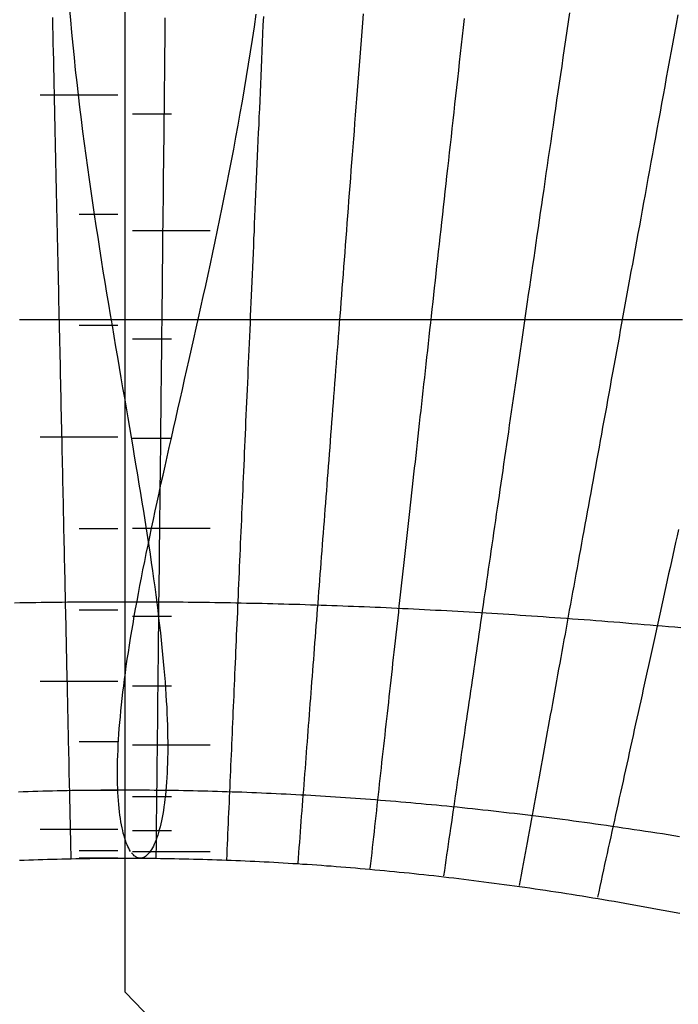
# Model space of a CAD drawing. Header units: millimetres. Extents: x -483 to 483, y -483 to 483.
# Tile 8 of 13: x -14 to 76, y 35 to 170. Entities that reach past the tile are written whole.
import ezdxf

# ---------------------------------------------------------------- set-up
doc = ezdxf.new("R2010")
doc.units = ezdxf.units.MM
for name, color, linetype in [('CUT', 1, 'Continuous'), ('DECL', 30, 'Continuous'), ('HOUR', 7, 'Continuous'), ('HOUR15', 9, 'Continuous'), ('HOUR30', 8, 'Continuous'), ('MERID', 40, 'Continuous'), ('NOON', 6, 'Continuous'), ('QIBLA', 5, 'Continuous'), ('TICKS', 2, 'Continuous')]:
    doc.layers.add(name, color=color, linetype=linetype)

msp = doc.modelspace()

# ---------------------------------------------------------------- linework, layer by layer
at = {"layer": 'CUT'}
for radius in [483.33, 423.33]:
    msp.add_circle((0, 0), radius, dxfattribs=at)
at = {"layer": 'DECL'}
for points in [[(-14.53, 129.06), (-13.72, 129.06), (-12.91, 129.06), (-12.1, 129.06), (-11.3, 129.06), (-10.49, 129.06), (-9.68, 129.06), (-8.87, 129.06), (-8.06, 129.06), (-7.26, 129.06), (-6.45, 129.06), (-5.64, 129.06), (-4.84, 129.06), (-4.03, 129.06), (-3.22, 129.06), (-2.42, 129.06), (-1.61, 129.06), (-0.81, 129.06), (0, 129.06), (0.81, 129.06), (1.61, 129.06), (2.42, 129.06), (3.22, 129.06), (4.03, 129.06), (4.84, 129.06), (5.64, 129.06), (6.45, 129.06), (7.26, 129.06), (8.06, 129.06), (8.87, 129.06), (9.68, 129.06), (10.49, 129.06), (11.3, 129.06), (12.1, 129.06), (12.91, 129.06), (13.72, 129.06), (14.53, 129.06), (15.35, 129.06), (16.16, 129.06), (16.97, 129.06), (17.78, 129.06), (18.6, 129.06), (19.41, 129.06), (20.23, 129.06), (21.04, 129.06), (21.86, 129.06), (22.68, 129.06), (23.49, 129.06), (24.31, 129.06), (25.13, 129.06), (25.96, 129.06), (26.78, 129.06), (27.6, 129.06), (28.43, 129.06), (29.25, 129.06), (30.08, 129.06), (30.91, 129.06), (31.73, 129.06), (32.56, 129.06), (33.4, 129.06), (34.23, 129.06), (35.06, 129.06), (35.9, 129.06), (36.74, 129.06), (37.57, 129.06), (38.41, 129.06), (39.26, 129.06), (40.1, 129.06), (40.94, 129.06), (41.79, 129.06), (42.64, 129.06), (43.49, 129.06), (44.34, 129.06), (45.19, 129.06), (46.05, 129.06), (46.9, 129.06), (47.76, 129.06), (48.62, 129.06), (49.49, 129.06), (50.35, 129.06), (51.22, 129.06), (52.09, 129.06), (52.96, 129.06), (53.83, 129.06), (54.7, 129.06), (55.58, 129.06), (56.46, 129.06), (57.34, 129.06), (58.23, 129.06), (59.12, 129.06), (60.01, 129.06), (60.9, 129.06), (61.79, 129.06), (62.69, 129.06), (63.59, 129.06), (64.49, 129.06), (65.4, 129.06), (66.31, 129.06), (67.22, 129.06), (68.13, 129.06), (69.05, 129.06), (69.97, 129.06), (70.89, 129.06), (71.82, 129.06), (72.75, 129.06), (73.68, 129.06), (74.61, 129.06), (75.55, 129.06), (76.5, 129.06)], [(-15.18, 90.16), (-14.46, 90.18), (-13.73, 90.19), (-13.01, 90.2), (-12.28, 90.21), (-11.56, 90.23), (-10.83, 90.24), (-10.11, 90.25), (-9.39, 90.25), (-8.66, 90.26), (-7.94, 90.27), (-7.22, 90.28), (-6.5, 90.28), (-5.77, 90.29), (-5.05, 90.29), (-4.33, 90.3), (-3.61, 90.3), (-2.89, 90.3), (-2.16, 90.31), (-1.44, 90.31), (-0.72, 90.31), (0, 90.31), (0.72, 90.31), (1.44, 90.31), (2.16, 90.31), (2.89, 90.3), (3.61, 90.3), (4.33, 90.3), (5.05, 90.29), (5.77, 90.29), (6.5, 90.28), (7.22, 90.28), (7.94, 90.27), (8.66, 90.26), (9.39, 90.25), (10.11, 90.25), (10.83, 90.24), (11.56, 90.23), (12.28, 90.21), (13.01, 90.2), (13.73, 90.19), (14.46, 90.18), (15.18, 90.16), (15.91, 90.15), (16.64, 90.13), (17.37, 90.12), (18.1, 90.1), (18.82, 90.09), (19.55, 90.07), (20.28, 90.05), (21.01, 90.03), (21.75, 90.01), (22.48, 89.99), (23.21, 89.97), (23.95, 89.95), (24.68, 89.93), (25.42, 89.9), (26.15, 89.88), (26.89, 89.85), (27.63, 89.83), (28.37, 89.8), (29.1, 89.78), (29.85, 89.75), (30.59, 89.72), (31.33, 89.69), (32.07, 89.66), (32.82, 89.63), (33.56, 89.6), (34.31, 89.57), (35.06, 89.54), (35.81, 89.5), (36.56, 89.47), (37.31, 89.44), (38.06, 89.4), (38.82, 89.36), (39.57, 89.33), (40.33, 89.29), (41.09, 89.25), (41.85, 89.21), (42.61, 89.17), (43.37, 89.13), (44.14, 89.09), (44.9, 89.05), (45.67, 89.01), (46.44, 88.96), (47.21, 88.92), (47.98, 88.87), (48.75, 88.83), (49.53, 88.78), (50.3, 88.73), (51.08, 88.69), (51.86, 88.64), (52.65, 88.59), (53.43, 88.54), (54.22, 88.48), (55, 88.43), (55.79, 88.38), (56.58, 88.32), (57.38, 88.27), (58.17, 88.21), (58.97, 88.16), (59.77, 88.1), (60.57, 88.04), (61.38, 87.98), (62.18, 87.92), (62.99, 87.86), (63.8, 87.8), (64.62, 87.74), (65.43, 87.67), (66.25, 87.61), (67.07, 87.54), (67.89, 87.48), (68.72, 87.41), (69.55, 87.34), (70.38, 87.27), (71.21, 87.2), (72.05, 87.13), (72.88, 87.06), (73.72, 86.99), (74.57, 86.92), (75.42, 86.84), (76.26, 86.77)], [(-14.67, 64.22), (-14, 64.24), (-13.33, 64.27), (-12.66, 64.29), (-12, 64.3), (-11.33, 64.32), (-10.66, 64.34), (-9.99, 64.35), (-9.32, 64.37), (-8.66, 64.38), (-7.99, 64.4), (-7.32, 64.41), (-6.66, 64.42), (-5.99, 64.43), (-5.33, 64.44), (-4.66, 64.44), (-3.99, 64.45), (-3.33, 64.46), (-2.66, 64.46), (-2, 64.46), (-1.33, 64.47), (-0.67, 64.47), (0, 64.47), (0.67, 64.47), (1.33, 64.47), (2, 64.46), (2.66, 64.46), (3.33, 64.46), (3.99, 64.45), (4.66, 64.44), (5.33, 64.44), (5.99, 64.43), (6.66, 64.42), (7.32, 64.41), (7.99, 64.4), (8.66, 64.38), (9.32, 64.37), (9.99, 64.35), (10.66, 64.34), (11.33, 64.32), (12, 64.3), (12.66, 64.29), (13.33, 64.27), (14, 64.24), (14.67, 64.22), (15.34, 64.2), (16.01, 64.18), (16.68, 64.15), (17.36, 64.12), (18.03, 64.1), (18.7, 64.07), (19.37, 64.04), (20.05, 64.01), (20.72, 63.98), (21.4, 63.95), (22.07, 63.91), (22.75, 63.88), (23.43, 63.84), (24.1, 63.81), (24.78, 63.77), (25.46, 63.73), (26.14, 63.69), (26.82, 63.65), (27.5, 63.61), (28.18, 63.56), (28.86, 63.52), (29.55, 63.47), (30.23, 63.43), (30.92, 63.38), (31.6, 63.33), (32.29, 63.28), (32.98, 63.23), (33.67, 63.18), (34.36, 63.13), (35.05, 63.07), (35.74, 63.02), (36.43, 62.96), (37.13, 62.9), (37.82, 62.85), (38.52, 62.79), (39.22, 62.72), (39.91, 62.66), (40.61, 62.6), (41.32, 62.53), (42.02, 62.47), (42.72, 62.4), (43.43, 62.33), (44.13, 62.27), (44.84, 62.2), (45.55, 62.12), (46.26, 62.05), (46.97, 61.98), (47.68, 61.9), (48.4, 61.83), (49.11, 61.75), (49.83, 61.67), (50.55, 61.59), (51.27, 61.51), (51.99, 61.43), (52.71, 61.34), (53.44, 61.26), (54.17, 61.17), (54.89, 61.08), (55.62, 61), (56.36, 60.91), (57.09, 60.81), (57.82, 60.72), (58.56, 60.63), (59.3, 60.53), (60.04, 60.44), (60.78, 60.34), (61.53, 60.24), (62.28, 60.14), (63.02, 60.04), (63.77, 59.93), (64.53, 59.83), (65.28, 59.72), (66.04, 59.61), (66.8, 59.5), (67.56, 59.39), (68.32, 59.28), (69.09, 59.17), (69.86, 59.05), (70.63, 58.94), (71.4, 58.82), (72.17, 58.7), (72.95, 58.58), (73.73, 58.46), (74.51, 58.33), (75.3, 58.21), (76.08, 58.08)], [(-14.53, 54.81), (-13.89, 54.83), (-13.24, 54.85), (-12.59, 54.88), (-11.94, 54.9), (-11.29, 54.92), (-10.65, 54.94), (-10, 54.96), (-9.35, 54.97), (-8.71, 54.99), (-8.06, 55), (-7.42, 55.02), (-6.77, 55.03), (-6.13, 55.04), (-5.48, 55.05), (-4.84, 55.06), (-4.19, 55.07), (-3.55, 55.08), (-2.9, 55.08), (-2.26, 55.09), (-1.61, 55.09), (-0.97, 55.09), (-0.32, 55.09), (0.32, 55.09), (0.97, 55.09), (1.61, 55.09), (2.26, 55.09), (2.9, 55.08), (3.55, 55.08), (4.19, 55.07), (4.84, 55.06), (5.48, 55.05), (6.13, 55.04), (6.77, 55.03), (7.42, 55.02), (8.06, 55), (8.71, 54.99), (9.35, 54.97), (10, 54.96), (10.65, 54.94), (11.29, 54.92), (11.94, 54.9), (12.59, 54.88), (13.24, 54.85), (13.89, 54.83), (14.53, 54.81), (15.18, 54.78), (15.83, 54.75), (16.48, 54.72), (17.13, 54.7), (17.78, 54.66), (18.44, 54.63), (19.09, 54.6), (19.74, 54.57), (20.39, 54.53), (21.05, 54.49), (21.7, 54.46), (22.35, 54.42), (23.01, 54.38), (23.66, 54.34), (24.32, 54.29), (24.98, 54.25), (25.64, 54.21), (26.29, 54.16), (26.95, 54.11), (27.61, 54.06), (28.27, 54.02), (28.94, 53.96), (29.6, 53.91), (30.26, 53.86), (30.92, 53.8), (31.59, 53.75), (32.25, 53.69), (32.92, 53.63), (33.59, 53.58), (34.26, 53.51), (34.93, 53.45), (35.6, 53.39), (36.27, 53.33), (36.94, 53.26), (37.61, 53.19), (38.29, 53.13), (38.96, 53.06), (39.64, 52.99), (40.32, 52.91), (41, 52.84), (41.68, 52.77), (42.36, 52.69), (43.04, 52.61), (43.72, 52.54), (44.41, 52.46), (45.09, 52.37), (45.78, 52.29), (46.47, 52.21), (47.16, 52.12), (47.85, 52.04), (48.54, 51.95), (49.24, 51.86), (49.93, 51.77), (50.63, 51.68), (51.33, 51.59), (52.03, 51.49), (52.73, 51.4), (53.43, 51.3), (54.14, 51.2), (54.84, 51.1), (55.55, 51), (56.26, 50.89), (56.97, 50.79), (57.68, 50.68), (58.4, 50.58), (59.11, 50.47), (59.83, 50.36), (60.55, 50.24), (61.27, 50.13), (61.99, 50.02), (62.72, 49.9), (63.45, 49.78), (64.18, 49.66), (64.91, 49.54), (65.64, 49.42), (66.37, 49.29), (67.11, 49.17), (67.85, 49.04), (68.59, 48.91), (69.33, 48.78), (70.08, 48.65), (70.83, 48.52), (71.58, 48.38), (72.33, 48.24), (73.08, 48.1), (73.84, 47.96), (74.6, 47.82), (75.36, 47.68), (76.12, 47.53)]]:
    msp.add_lwpolyline(points, dxfattribs=at)
at = {"layer": 'HOUR'}
for points in [[(5.46, 170.49), (5.45, 169.3), (5.44, 168.13), (5.42, 166.96), (5.41, 165.8), (5.4, 164.64), (5.39, 163.5), (5.38, 162.36), (5.36, 161.24), (5.35, 160.12), (5.34, 159), (5.33, 157.9), (5.31, 156.8), (5.3, 155.71), (5.29, 154.62), (5.28, 153.55), (5.27, 152.48), (5.26, 151.41), (5.24, 150.35), (5.23, 149.3), (5.22, 148.26), (5.21, 147.22), (5.2, 146.19), (5.19, 145.17), (5.18, 144.15), (5.17, 143.13), (5.16, 142.13), (5.14, 141.13), (5.13, 140.13), (5.12, 139.14), (5.11, 138.16), (5.1, 137.18), (5.09, 136.2), (5.08, 135.23), (5.07, 134.27), (5.06, 133.31), (5.05, 132.36), (5.04, 131.41), (5.03, 130.47), (5.02, 129.53), (5.01, 128.6), (5, 127.67), (4.99, 126.74), (4.98, 125.82), (4.97, 124.91), (4.96, 124), (4.95, 123.09), (4.94, 122.19), (4.93, 121.29), (4.92, 120.4), (4.91, 119.51), (4.9, 118.62), (4.89, 117.74), (4.88, 116.86), (4.87, 115.99), (4.86, 115.12), (4.85, 114.25), (4.84, 113.39), (4.83, 112.53), (4.82, 111.67), (4.82, 110.82), (4.81, 109.97), (4.8, 109.13), (4.79, 108.28), (4.78, 107.45), (4.77, 106.61), (4.76, 105.78), (4.75, 104.95), (4.74, 104.12), (4.73, 103.3), (4.72, 102.48), (4.72, 101.66), (4.71, 100.85), (4.7, 100.04), (4.69, 99.23), (4.68, 98.42), (4.67, 97.62), (4.66, 96.82), (4.65, 96.02), (4.65, 95.23), (4.64, 94.43), (4.63, 93.64), (4.62, 92.85), (4.61, 92.07), (4.6, 91.29), (4.59, 90.51), (4.59, 89.73), (4.58, 88.95), (4.57, 88.18), (4.56, 87.41), (4.55, 86.64), (4.54, 85.87), (4.54, 85.1), (4.53, 84.34), (4.52, 83.58), (4.51, 82.82), (4.5, 82.06), (4.49, 81.31), (4.49, 80.55), (4.48, 79.8), (4.47, 79.05), (4.46, 78.3), (4.45, 77.56), (4.45, 76.81), (4.44, 76.07), (4.43, 75.33), (4.42, 74.59), (4.41, 73.85), (4.41, 73.11), (4.4, 72.38), (4.39, 71.64), (4.38, 70.91), (4.37, 70.18), (4.37, 69.45), (4.36, 68.72), (4.35, 67.99), (4.34, 67.26), (4.33, 66.54), (4.33, 65.81), (4.32, 65.09), (4.31, 64.37), (4.3, 63.65), (4.29, 62.93), (4.29, 62.21), (4.28, 61.49), (4.27, 60.78), (4.26, 60.06), (4.26, 59.35), (4.25, 58.63), (4.24, 57.92), (4.23, 57.21), (4.23, 56.5), (4.22, 55.79), (4.21, 55.08)], [(60.97, 171.16), (60.79, 169.92), (60.61, 168.69), (60.43, 167.47), (60.25, 166.26), (60.08, 165.06), (59.91, 163.87), (59.73, 162.69), (59.56, 161.51), (59.39, 160.34), (59.22, 159.19), (59.05, 158.03), (58.89, 156.89), (58.72, 155.76), (58.56, 154.63), (58.4, 153.51), (58.23, 152.39), (58.07, 151.29), (57.91, 150.19), (57.75, 149.1), (57.59, 148.01), (57.44, 146.93), (57.28, 145.86), (57.13, 144.8), (56.97, 143.74), (56.82, 142.69), (56.67, 141.64), (56.51, 140.6), (56.36, 139.57), (56.21, 138.54), (56.07, 137.52), (55.92, 136.5), (55.77, 135.49), (55.62, 134.49), (55.48, 133.49), (55.33, 132.5), (55.19, 131.51), (55.05, 130.53), (54.9, 129.55), (54.76, 128.58), (54.62, 127.61), (54.48, 126.65), (54.34, 125.69), (54.2, 124.74), (54.07, 123.79), (53.93, 122.85), (53.79, 121.91), (53.66, 120.98), (53.52, 120.05), (53.39, 119.12), (53.25, 118.2), (53.12, 117.29), (52.98, 116.37), (52.85, 115.47), (52.72, 114.56), (52.59, 113.66), (52.46, 112.77), (52.33, 111.88), (52.2, 110.99), (52.07, 110.1), (51.94, 109.22), (51.82, 108.35), (51.69, 107.48), (51.56, 106.61), (51.44, 105.74), (51.31, 104.88), (51.18, 104.02), (51.06, 103.16), (50.94, 102.31), (50.81, 101.46), (50.69, 100.62), (50.57, 99.77), (50.44, 98.93), (50.32, 98.1), (50.2, 97.26), (50.08, 96.43), (49.96, 95.61), (49.84, 94.78), (49.72, 93.96), (49.6, 93.14), (49.48, 92.32), (49.36, 91.51), (49.24, 90.7), (49.13, 89.89), (49.01, 89.08), (48.89, 88.28), (48.77, 87.48), (48.66, 86.68), (48.54, 85.89), (48.43, 85.09), (48.31, 84.3), (48.2, 83.51), (48.08, 82.72), (47.97, 81.94), (47.85, 81.16), (47.74, 80.38), (47.63, 79.6), (47.51, 78.82), (47.4, 78.05), (47.29, 77.27), (47.18, 76.5), (47.06, 75.74), (46.95, 74.97), (46.84, 74.2), (46.73, 73.44), (46.62, 72.68), (46.51, 71.92), (46.4, 71.16), (46.29, 70.4), (46.18, 69.65), (46.07, 68.9), (45.96, 68.14), (45.85, 67.39), (45.74, 66.64), (45.63, 65.9), (45.52, 65.15), (45.41, 64.41), (45.3, 63.66), (45.2, 62.92), (45.09, 62.18), (44.98, 61.44), (44.87, 60.7), (44.77, 59.97), (44.66, 59.23), (44.55, 58.49), (44.44, 57.76), (44.34, 57.03), (44.23, 56.3), (44.12, 55.57), (44.02, 54.84), (43.91, 54.11), (43.81, 53.38), (43.7, 52.65)]]:
    msp.add_lwpolyline(points, dxfattribs=at)
at = {"layer": 'HOUR15'}
for points in [[(-9.99, 170.52), (-9.97, 169.33), (-9.94, 168.16), (-9.92, 166.99), (-9.89, 165.83), (-9.86, 164.67), (-9.84, 163.53), (-9.81, 162.39), (-9.79, 161.26), (-9.77, 160.14), (-9.74, 159.03), (-9.72, 157.92), (-9.69, 156.82), (-9.67, 155.73), (-9.64, 154.64), (-9.62, 153.56), (-9.6, 152.49), (-9.57, 151.43), (-9.55, 150.37), (-9.53, 149.32), (-9.51, 148.28), (-9.48, 147.24), (-9.46, 146.2), (-9.44, 145.18), (-9.42, 144.16), (-9.39, 143.14), (-9.37, 142.14), (-9.35, 141.13), (-9.33, 140.14), (-9.31, 139.15), (-9.28, 138.16), (-9.26, 137.18), (-9.24, 136.21), (-9.22, 135.24), (-9.2, 134.27), (-9.18, 133.32), (-9.16, 132.36), (-9.14, 131.41), (-9.12, 130.47), (-9.1, 129.53), (-9.07, 128.6), (-9.05, 127.67), (-9.03, 126.74), (-9.01, 125.82), (-8.99, 124.91), (-8.97, 123.99), (-8.95, 123.09), (-8.93, 122.18), (-8.91, 121.28), (-8.9, 120.39), (-8.88, 119.5), (-8.86, 118.61), (-8.84, 117.73), (-8.82, 116.85), (-8.8, 115.98), (-8.78, 115.11), (-8.76, 114.24), (-8.74, 113.38), (-8.72, 112.52), (-8.7, 111.66), (-8.69, 110.81), (-8.67, 109.96), (-8.65, 109.11), (-8.63, 108.27), (-8.61, 107.43), (-8.59, 106.59), (-8.58, 105.76), (-8.56, 104.93), (-8.54, 104.11), (-8.52, 103.28), (-8.5, 102.46), (-8.49, 101.64), (-8.47, 100.83), (-8.45, 100.02), (-8.43, 99.21), (-8.41, 98.4), (-8.4, 97.6), (-8.38, 96.8), (-8.36, 96), (-8.34, 95.2), (-8.33, 94.41), (-8.31, 93.62), (-8.29, 92.83), (-8.28, 92.05), (-8.26, 91.26), (-8.24, 90.48), (-8.22, 89.7), (-8.21, 88.93), (-8.19, 88.15), (-8.17, 87.38), (-8.16, 86.61), (-8.14, 85.84), (-8.12, 85.08), (-8.11, 84.31), (-8.09, 83.55), (-8.07, 82.79), (-8.06, 82.03), (-8.04, 81.28), (-8.02, 80.52), (-8.01, 79.77), (-7.99, 79.02), (-7.97, 78.27), (-7.96, 77.53), (-7.94, 76.78), (-7.92, 76.04), (-7.91, 75.29), (-7.89, 74.55), (-7.88, 73.81), (-7.86, 73.08), (-7.84, 72.34), (-7.83, 71.61), (-7.81, 70.87), (-7.8, 70.14), (-7.78, 69.41), (-7.76, 68.68), (-7.75, 67.95), (-7.73, 67.23), (-7.72, 66.5), (-7.7, 65.78), (-7.68, 65.05), (-7.67, 64.33), (-7.65, 63.61), (-7.64, 62.89), (-7.62, 62.17), (-7.61, 61.45), (-7.59, 60.74), (-7.57, 60.02), (-7.56, 59.31), (-7.54, 58.59), (-7.53, 57.88), (-7.51, 57.17), (-7.5, 56.46), (-7.48, 55.75), (-7.47, 55.04)], [(18.96, 170.65), (18.91, 169.46), (18.86, 168.28), (18.81, 167.11), (18.76, 165.94), (18.71, 164.78), (18.66, 163.64), (18.61, 162.49), (18.56, 161.36), (18.51, 160.24), (18.46, 159.12), (18.41, 158.01), (18.36, 156.9), (18.32, 155.81), (18.27, 154.72), (18.22, 153.64), (18.17, 152.56), (18.13, 151.5), (18.08, 150.44), (18.03, 149.38), (17.99, 148.33), (17.94, 147.29), (17.9, 146.26), (17.85, 145.23), (17.81, 144.2), (17.76, 143.19), (17.72, 142.18), (17.68, 141.17), (17.63, 140.17), (17.59, 139.18), (17.55, 138.19), (17.5, 137.21), (17.46, 136.23), (17.42, 135.26), (17.37, 134.29), (17.33, 133.33), (17.29, 132.37), (17.25, 131.42), (17.21, 130.47), (17.17, 129.53), (17.13, 128.59), (17.09, 127.66), (17.04, 126.74), (17, 125.81), (16.96, 124.89), (16.92, 123.98), (16.88, 123.07), (16.84, 122.16), (16.81, 121.26), (16.77, 120.37), (16.73, 119.47), (16.69, 118.58), (16.65, 117.7), (16.61, 116.82), (16.57, 115.94), (16.53, 115.07), (16.5, 114.2), (16.46, 113.33), (16.42, 112.47), (16.38, 111.61), (16.35, 110.76), (16.31, 109.91), (16.27, 109.06), (16.24, 108.21), (16.2, 107.37), (16.16, 106.53), (16.13, 105.7), (16.09, 104.87), (16.05, 104.04), (16.02, 103.21), (15.98, 102.39), (15.94, 101.57), (15.91, 100.75), (15.87, 99.94), (15.84, 99.13), (15.8, 98.32), (15.77, 97.52), (15.73, 96.71), (15.7, 95.91), (15.66, 95.12), (15.63, 94.32), (15.59, 93.53), (15.56, 92.74), (15.52, 91.95), (15.49, 91.17), (15.46, 90.38), (15.42, 89.6), (15.39, 88.82), (15.35, 88.05), (15.32, 87.27), (15.29, 86.5), (15.25, 85.73), (15.22, 84.97), (15.19, 84.2), (15.15, 83.44), (15.12, 82.68), (15.09, 81.92), (15.05, 81.16), (15.02, 80.4), (14.99, 79.65), (14.95, 78.9), (14.92, 78.15), (14.89, 77.4), (14.86, 76.65), (14.82, 75.91), (14.79, 75.16), (14.76, 74.42), (14.73, 73.68), (14.69, 72.94), (14.66, 72.2), (14.63, 71.47), (14.6, 70.73), (14.57, 70), (14.53, 69.27), (14.5, 68.54), (14.47, 67.81), (14.44, 67.08), (14.41, 66.35), (14.37, 65.63), (14.34, 64.9), (14.31, 64.18), (14.28, 63.46), (14.25, 62.74), (14.22, 62.02), (14.18, 61.3), (14.15, 60.58), (14.12, 59.86), (14.09, 59.15), (14.06, 58.43), (14.03, 57.72), (14, 57), (13.97, 56.29), (13.93, 55.58), (13.9, 54.87)], [(46.52, 170.38), (46.39, 169.17), (46.25, 167.96), (46.12, 166.77), (45.99, 165.58), (45.86, 164.41), (45.73, 163.24), (45.6, 162.08), (45.47, 160.93), (45.35, 159.78), (45.22, 158.64), (45.09, 157.52), (44.97, 156.39), (44.85, 155.28), (44.72, 154.17), (44.6, 153.07), (44.48, 151.98), (44.36, 150.9), (44.24, 149.82), (44.12, 148.75), (44, 147.68), (43.89, 146.62), (43.77, 145.57), (43.66, 144.52), (43.54, 143.49), (43.43, 142.45), (43.31, 141.43), (43.2, 140.4), (43.09, 139.39), (42.97, 138.38), (42.86, 137.38), (42.75, 136.38), (42.64, 135.38), (42.53, 134.4), (42.42, 133.42), (42.32, 132.44), (42.21, 131.47), (42.1, 130.5), (41.99, 129.54), (41.89, 128.59), (41.78, 127.63), (41.68, 126.69), (41.57, 125.75), (41.47, 124.81), (41.37, 123.88), (41.26, 122.95), (41.16, 122.03), (41.06, 121.11), (40.96, 120.19), (40.86, 119.28), (40.76, 118.38), (40.66, 117.48), (40.56, 116.58), (40.46, 115.68), (40.36, 114.79), (40.26, 113.91), (40.16, 113.03), (40.07, 112.15), (39.97, 111.27), (39.87, 110.4), (39.78, 109.54), (39.68, 108.67), (39.59, 107.81), (39.49, 106.96), (39.4, 106.1), (39.3, 105.25), (39.21, 104.41), (39.12, 103.56), (39.02, 102.72), (38.93, 101.89), (38.84, 101.05), (38.75, 100.22), (38.65, 99.4), (38.56, 98.57), (38.47, 97.75), (38.38, 96.93), (38.29, 96.11), (38.2, 95.3), (38.11, 94.49), (38.02, 93.68), (37.93, 92.88), (37.84, 92.07), (37.75, 91.27), (37.67, 90.47), (37.58, 89.68), (37.49, 88.89), (37.4, 88.1), (37.31, 87.31), (37.23, 86.52), (37.14, 85.74), (37.05, 84.96), (36.97, 84.18), (36.88, 83.4), (36.8, 82.63), (36.71, 81.85), (36.62, 81.08), (36.54, 80.31), (36.45, 79.55), (36.37, 78.78), (36.29, 78.02), (36.2, 77.26), (36.12, 76.5), (36.03, 75.74), (35.95, 74.98), (35.87, 74.23), (35.78, 73.48), (35.7, 72.72), (35.62, 71.97), (35.53, 71.23), (35.45, 70.48), (35.37, 69.74), (35.29, 68.99), (35.2, 68.25), (35.12, 67.51), (35.04, 66.77), (34.96, 66.03), (34.88, 65.3), (34.79, 64.56), (34.71, 63.83), (34.63, 63.09), (34.55, 62.36), (34.47, 61.63), (34.39, 60.9), (34.31, 60.17), (34.23, 59.45), (34.15, 58.72), (34.07, 58), (33.99, 57.27), (33.91, 56.55), (33.83, 55.83), (33.75, 55.1), (33.67, 54.38), (33.59, 53.66)], [(75.84, 170.9), (75.61, 169.64), (75.38, 168.39), (75.16, 167.15), (74.93, 165.92), (74.71, 164.7), (74.49, 163.48), (74.27, 162.28), (74.05, 161.08), (73.84, 159.89), (73.62, 158.71), (73.41, 157.54), (73.2, 156.38), (72.99, 155.22), (72.78, 154.07), (72.57, 152.93), (72.36, 151.8), (72.16, 150.67), (71.96, 149.56), (71.75, 148.44), (71.55, 147.34), (71.35, 146.24), (71.16, 145.15), (70.96, 144.07), (70.76, 142.99), (70.57, 141.92), (70.37, 140.86), (70.18, 139.8), (69.99, 138.75), (69.8, 137.71), (69.61, 136.67), (69.42, 135.64), (69.24, 134.61), (69.05, 133.59), (68.87, 132.57), (68.68, 131.56), (68.5, 130.56), (68.32, 129.56), (68.14, 128.57), (67.96, 127.58), (67.78, 126.6), (67.6, 125.62), (67.42, 124.65), (67.25, 123.68), (67.07, 122.72), (66.9, 121.76), (66.72, 120.81), (66.55, 119.86), (66.38, 118.91), (66.21, 117.97), (66.04, 117.04), (65.87, 116.11), (65.7, 115.18), (65.53, 114.26), (65.37, 113.34), (65.2, 112.43), (65.04, 111.52), (64.87, 110.62), (64.71, 109.72), (64.54, 108.82), (64.38, 107.92), (64.22, 107.04), (64.06, 106.15), (63.9, 105.27), (63.74, 104.39), (63.58, 103.51), (63.42, 102.64), (63.26, 101.77), (63.1, 100.91), (62.95, 100.05), (62.79, 99.19), (62.64, 98.34), (62.48, 97.48), (62.33, 96.64), (62.17, 95.79), (62.02, 94.95), (61.87, 94.11), (61.71, 93.27), (61.56, 92.44), (61.41, 91.61), (61.26, 90.78), (61.11, 89.96), (60.96, 89.13), (60.81, 88.31), (60.66, 87.5), (60.52, 86.68), (60.37, 85.87), (60.22, 85.06), (60.07, 84.26), (59.93, 83.45), (59.78, 82.65), (59.64, 81.85), (59.49, 81.05), (59.35, 80.26), (59.2, 79.46), (59.06, 78.67), (58.91, 77.88), (58.77, 77.1), (58.63, 76.31), (58.49, 75.53), (58.34, 74.75), (58.2, 73.97), (58.06, 73.19), (57.92, 72.42), (57.78, 71.65), (57.64, 70.88), (57.5, 70.11), (57.36, 69.34), (57.22, 68.57), (57.08, 67.81), (56.94, 67.05), (56.8, 66.28), (56.67, 65.53), (56.53, 64.77), (56.39, 64.01), (56.25, 63.26), (56.12, 62.5), (55.98, 61.75), (55.84, 61), (55.71, 60.25), (55.57, 59.5), (55.43, 58.75), (55.3, 58.01), (55.16, 57.26), (55.03, 56.52), (54.89, 55.78), (54.76, 55.04), (54.62, 54.3), (54.49, 53.56), (54.35, 52.82), (54.22, 52.08), (54.09, 51.35)]]:
    msp.add_lwpolyline(points, dxfattribs=at)
at = {"layer": 'HOUR30'}
for points in [[(32.65, 171.02), (32.55, 169.82), (32.46, 168.62), (32.37, 167.44), (32.28, 166.26), (32.19, 165.09), (32.1, 163.93), (32.01, 162.78), (31.92, 161.64), (31.84, 160.5), (31.75, 159.38), (31.66, 158.25), (31.58, 157.14), (31.49, 156.04), (31.41, 154.94), (31.33, 153.85), (31.24, 152.76), (31.16, 151.68), (31.08, 150.61), (30.99, 149.55), (30.91, 148.49), (30.83, 147.44), (30.75, 146.4), (30.67, 145.36), (30.59, 144.33), (30.51, 143.3), (30.44, 142.28), (30.36, 141.27), (30.28, 140.26), (30.2, 139.26), (30.13, 138.26), (30.05, 137.27), (29.97, 136.29), (29.9, 135.31), (29.82, 134.33), (29.75, 133.36), (29.68, 132.4), (29.6, 131.44), (29.53, 130.48), (29.46, 129.54), (29.38, 128.59), (29.31, 127.65), (29.24, 126.72), (29.17, 125.79), (29.1, 124.86), (29.02, 123.94), (28.95, 123.02), (28.88, 122.11), (28.81, 121.2), (28.74, 120.3), (28.68, 119.4), (28.61, 118.5), (28.54, 117.61), (28.47, 116.73), (28.4, 115.84), (28.33, 114.96), (28.27, 114.09), (28.2, 113.21), (28.13, 112.35), (28.07, 111.48), (28, 110.62), (27.93, 109.76), (27.87, 108.91), (27.8, 108.06), (27.74, 107.21), (27.67, 106.37), (27.61, 105.53), (27.54, 104.69), (27.48, 103.85), (27.42, 103.02), (27.35, 102.19), (27.29, 101.37), (27.23, 100.55), (27.16, 99.73), (27.1, 98.91), (27.04, 98.1), (26.97, 97.29), (26.91, 96.48), (26.85, 95.67), (26.79, 94.87), (26.73, 94.07), (26.67, 93.27), (26.6, 92.48), (26.54, 91.69), (26.48, 90.9), (26.42, 90.11), (26.36, 89.32), (26.3, 88.54), (26.24, 87.76), (26.18, 86.98), (26.12, 86.21), (26.06, 85.43), (26, 84.66), (25.94, 83.89), (25.89, 83.12), (25.83, 82.36), (25.77, 81.59), (25.71, 80.83), (25.65, 80.07), (25.59, 79.31), (25.53, 78.55), (25.48, 77.8), (25.42, 77.05), (25.36, 76.3), (25.3, 75.55), (25.24, 74.8), (25.19, 74.05), (25.13, 73.31), (25.07, 72.56), (25.02, 71.82), (24.96, 71.08), (24.9, 70.34), (24.85, 69.61), (24.79, 68.87), (24.73, 68.14), (24.68, 67.4), (24.62, 66.67), (24.56, 65.94), (24.51, 65.21), (24.45, 64.48), (24.4, 63.76), (24.34, 63.03), (24.28, 62.31), (24.23, 61.58), (24.17, 60.86), (24.12, 60.14), (24.06, 59.42), (24.01, 58.7), (23.95, 57.98), (23.9, 57.26), (23.84, 56.54), (23.79, 55.83), (23.73, 55.11), (23.68, 54.4)], [(75.93, 100.22), (75.74, 99.34), (75.54, 98.46), (75.35, 97.59), (75.16, 96.72), (74.97, 95.85), (74.78, 94.99), (74.59, 94.13), (74.4, 93.27), (74.21, 92.41), (74.03, 91.56), (73.84, 90.72), (73.65, 89.87), (73.47, 89.03), (73.28, 88.19), (73.1, 87.35), (72.92, 86.52), (72.73, 85.69), (72.55, 84.86), (72.37, 84.03), (72.19, 83.21), (72.01, 82.39), (71.83, 81.57), (71.65, 80.76), (71.47, 79.94), (71.29, 79.13), (71.11, 78.32), (70.94, 77.52), (70.76, 76.71), (70.58, 75.91), (70.41, 75.11), (70.23, 74.32), (70.06, 73.52), (69.88, 72.73), (69.71, 71.94), (69.54, 71.15), (69.36, 70.36), (69.19, 69.58), (69.02, 68.79), (68.85, 68.01), (68.67, 67.23), (68.5, 66.45), (68.33, 65.68), (68.16, 64.9), (67.99, 64.13), (67.82, 63.36), (67.65, 62.59), (67.48, 61.82), (67.32, 61.06), (67.15, 60.29), (66.98, 59.53), (66.81, 58.77), (66.64, 58), (66.48, 57.25), (66.31, 56.49), (66.14, 55.73), (65.98, 54.98), (65.81, 54.22), (65.65, 53.47), (65.48, 52.72), (65.32, 51.97), (65.15, 51.22), (64.99, 50.47), (64.82, 49.72)]]:
    msp.add_lwpolyline(points, dxfattribs=at)
at = {"layer": 'MERID'}
msp.add_lwpolyline([(0, 36.67), (0, 423.33)], dxfattribs=at)
at = {"layer": 'NOON'}
for points in [[(-7.68, 171.96), (-7.53, 170.22), (-7.37, 168.48), (-7.2, 166.75), (-7.03, 165.03), (-6.85, 163.31), (-6.66, 161.61), (-6.46, 159.91), (-6.26, 158.22), (-6.06, 156.55), (-5.85, 154.88), (-5.63, 153.22), (-5.41, 151.57), (-5.19, 149.93), (-4.96, 148.31), (-4.73, 146.69), (-4.5, 145.09), (-4.26, 143.5), (-4.02, 141.92), (-3.78, 140.35), (-3.54, 138.79), (-3.29, 137.24), (-3.05, 135.71), (-2.8, 134.19), (-2.55, 132.68), (-2.31, 131.19), (-2.06, 129.7), (-1.81, 128.23), (-1.57, 126.77), (-1.32, 125.33), (-1.08, 123.89), (-0.84, 122.47), (-0.59, 121.07), (-0.36, 119.67), (-0.12, 118.29), (0.12, 116.92), (0.35, 115.57), (0.58, 114.22), (0.81, 112.89), (1.03, 111.58), (1.25, 110.28), (1.47, 108.99), (1.68, 107.71), (1.89, 106.45), (2.1, 105.2), (2.3, 103.96), (2.49, 102.74), (2.69, 101.53), (2.87, 100.33), (3.06, 99.15), (3.24, 97.98), (3.41, 96.82), (3.58, 95.68), (3.74, 94.55), (3.89, 93.44), (4.05, 92.33), (4.19, 91.25), (4.33, 90.18), (4.47, 89.12), (4.59, 88.07), (4.72, 87.04), (4.83, 86.02), (4.94, 85.02), (5.04, 84.04), (5.14, 83.06), (5.23, 82.1), (5.32, 81.16), (5.4, 80.23), (5.47, 79.32), (5.53, 78.42), (5.59, 77.53), (5.64, 76.67), (5.69, 75.81), (5.73, 74.97), (5.76, 74.15), (5.79, 73.35), (5.81, 72.55), (5.82, 71.78), (5.83, 71.02), (5.83, 70.28), (5.83, 69.55), (5.82, 68.84), (5.8, 68.15), (5.78, 67.47), (5.75, 66.81), (5.71, 66.17), (5.67, 65.54), (5.63, 64.93), (5.57, 64.34), (5.52, 63.76), (5.45, 63.21), (5.39, 62.67), (5.31, 62.15), (5.24, 61.64), (5.15, 61.15), (5.07, 60.69), (4.98, 60.24), (4.88, 59.8), (4.78, 59.39), (4.68, 59), (4.57, 58.62), (4.46, 58.26), (4.34, 57.92), (4.23, 57.6), (4.11, 57.3), (3.98, 57.02), (3.86, 56.76), (3.73, 56.51), (3.6, 56.29), (3.47, 56.08), (3.33, 55.89), (3.19, 55.73), (3.06, 55.58), (2.92, 55.45), (2.78, 55.34), (2.64, 55.25), (2.5, 55.18), (2.36, 55.13), (2.22, 55.1), (2.08, 55.08), (1.94, 55.09), (1.8, 55.12), (1.66, 55.16), (1.52, 55.23), (1.39, 55.31), (1.25, 55.42), (1.12, 55.54), (0.99, 55.68), (0.86, 55.84)], [(0.73, 56.03), (0.61, 56.23), (0.49, 56.45), (0.37, 56.68), (0.26, 56.94), (0.15, 57.22), (0.04, 57.51), (-0.06, 57.82), (-0.16, 58.16), (-0.26, 58.51), (-0.35, 58.87), (-0.43, 59.26), (-0.51, 59.66), (-0.59, 60.09), (-0.66, 60.53), (-0.73, 60.99), (-0.79, 61.46), (-0.84, 61.96), (-0.89, 62.47), (-0.93, 63), (-0.97, 63.54), (-1, 64.1), (-1.03, 64.68), (-1.05, 65.28), (-1.06, 65.89), (-1.06, 66.52), (-1.06, 67.17), (-1.05, 67.83), (-1.04, 68.51), (-1.02, 69.21), (-0.99, 69.92), (-0.95, 70.64), (-0.91, 71.39), (-0.86, 72.14), (-0.81, 72.92), (-0.74, 73.7), (-0.67, 74.51), (-0.59, 75.33), (-0.51, 76.16), (-0.42, 77.01), (-0.32, 77.87), (-0.21, 78.75), (-0.1, 79.64), (0.03, 80.55), (0.15, 81.47), (0.29, 82.4), (0.43, 83.35), (0.58, 84.32), (0.74, 85.29), (0.9, 86.29), (1.07, 87.29), (1.25, 88.31), (1.43, 89.34), (1.62, 90.39), (1.82, 91.45), (2.02, 92.52), (2.23, 93.61), (2.44, 94.71), (2.67, 95.82), (2.89, 96.95), (3.13, 98.09), (3.37, 99.24), (3.61, 100.4), (3.86, 101.58), (4.12, 102.77), (4.38, 103.98), (4.64, 105.2), (4.91, 106.43), (5.19, 107.67), (5.47, 108.93), (5.75, 110.2), (6.04, 111.48), (6.33, 112.77), (6.63, 114.08), (6.93, 115.4), (7.23, 116.74), (7.54, 118.08), (7.84, 119.44), (8.16, 120.81), (8.47, 122.2), (8.79, 123.59), (9.11, 125), (9.43, 126.43), (9.75, 127.86), (10.07, 129.31), (10.4, 130.77), (10.72, 132.24), (11.05, 133.72), (11.38, 135.22), (11.7, 136.73), (12.03, 138.25), (12.35, 139.78), (12.68, 141.33), (13, 142.88), (13.32, 144.45), (13.64, 146.03), (13.96, 147.62), (14.28, 149.23), (14.59, 150.84), (14.9, 152.46), (15.2, 154.1), (15.51, 155.74), (15.8, 157.4), (16.1, 159.06), (16.38, 160.74), (16.67, 162.42), (16.94, 164.12), (17.21, 165.82), (17.48, 167.53), (17.73, 169.25), (17.98, 170.97)]]:
    msp.add_lwpolyline(points, dxfattribs=at)
at = {"layer": 'QIBLA'}
msp.add_lwpolyline([(0, 36.67), (311.67, -286.48)], dxfattribs=at)
at = {"layer": 'TICKS'}
for points in [[(-1, 159.89), (-11.67, 159.89)], [(1, 157.3), (6.33, 157.3)], [(-1, 143.49), (-6.33, 143.49)], [(1, 141.3), (11.67, 141.3)], [(-1, 128.23), (-6.33, 128.23)], [(1, 126.43), (6.33, 126.43)], [(-1, 112.9), (-11.67, 112.9)], [(1, 112.78), (6.33, 112.78)], [(-1, 100.33), (-6.33, 100.33)], [(1, 100.41), (11.67, 100.41)], [(-1, 89.13), (-6.33, 89.13)], [(1, 88.31), (6.33, 88.31)], [(-1, 79.34), (-11.67, 79.34)], [(1, 78.75), (6.33, 78.75)], [(-1, 71.06), (-6.33, 71.06)], [(1, 70.64), (11.67, 70.64)], [(-1, 64.37), (-6.33, 64.37)], [(1, 63.54), (6.33, 63.54)], [(-1, 59.02), (-11.67, 59.02)], [(1, 58.87), (6.33, 58.87)], [(-1, 56.1), (-6.33, 56.1)], [(1, 56.03), (11.67, 56.03)], [(-1, 55.09), (-6.33, 55.09)]]:
    msp.add_lwpolyline(points, dxfattribs=at)

doc.saveas('drawing.dxf')
